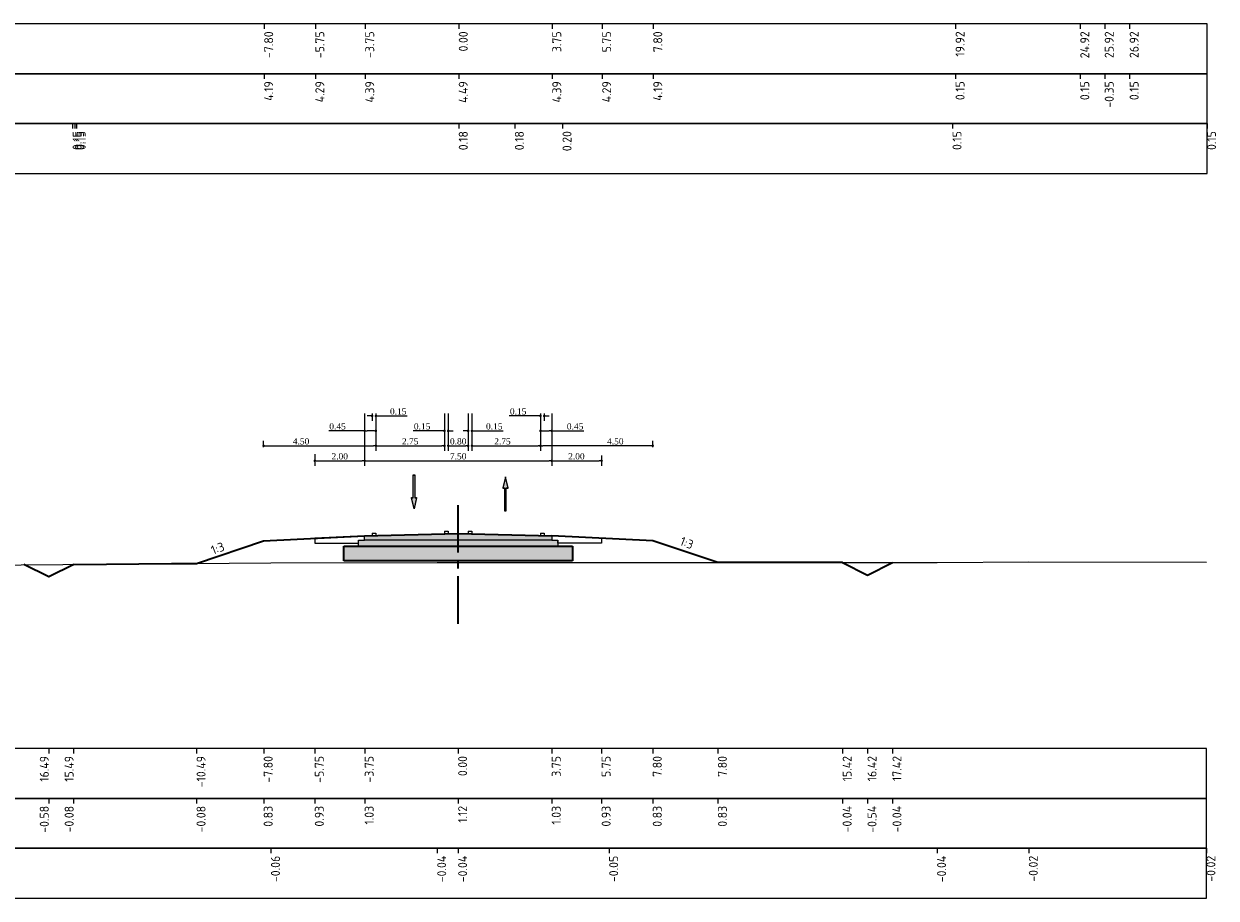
# Model space of a CAD drawing. Extents: x 100296 to 107772, y 404875 to 408930.
# Tile 85 of 97: x 104136 to 104184, y 404875 to 404910. Entities that reach past the tile are written whole.
import ezdxf

# ---------------------------------------------------------------- set-up
doc = ezdxf.new("R2010")
doc.units = 0
doc.linetypes.add('CENTER2', pattern=[28.575, 19.05, -3.175, 3.175, -3.175])
for name, color, linetype, lineweight in [('b-mi-mo-grondlaag_scheiding-gd', 3, 'Continuous', 35), ('b-mi-mo-grondlaag_zand-a', 252, 'Continuous', 18), ('b-we-gw-maaiveld-gd', 93, 'Continuous', 18), ('b-xx-al-dwarsprofiel_matenbalk-g', 1, 'Continuous', 25), ('dp-nw-markering', 7, 'Continuous', 0), ('n-co-fc-fundering-a', 253, 'Continuous', 18), ('n-we-gw-grondwerk_berm-gd', 3, 'Continuous', 35), ('n-we-vh-verharding_asfalt-gd', 1, 'Continuous', 35), ('n-we-vw-markering-gd', 7, 'Continuous', 35), ('n-we-vw-markering-s', 7, 'Continuous', 25), ('n-xx-al-dwarsprofiel_as-gd', 1, 'CENTER2', 35), ('n-xx-al-dwarsprofiel_matenbalk-g', 1, 'Continuous', 25)]:
    doc.layers.add(name, color=color, linetype=linetype, lineweight=lineweight)
doc.layers.add('c3d-assembly_shape', color=251, linetype='Continuous', lineweight=35, plot=False)
for name, color, linetype in [('c3d-section_link', 1, 'Continuous'), ('c3d-section_sectionview_labeling', 7, 'Continuous'), ('l-mt-deta-pr', 7, 'Continuous')]:
    doc.layers.add(name, color=color, linetype=linetype)
doc.styles.add('INFRA_DIM', font='times.ttf')
doc.styles.add('NLCS-ISO', font='NLCS-ISO.ttf')
doc.dimstyles.new('INFRA-100-M', dxfattribs={"dimtxt": 0.25, "dimasz": 0.1, "dimexe": 0.2, "dimexo": 0.1, "dimgap": 0.05, "dimtad": 1, "dimzin": 0, "dimdsep": 46, "dimtxsty": 'INFRA_DIM', "dimblk1": 'DOT', "dimblk2": 'DOT', "dimsah": 1, "dimcen": 0, "dimclrd": 256, "dimclre": 256, "dimclrt": 7, "dimaunit": 2, "dimadec": 0, "dimazin": 0, "dimtfac": 1, "dimtdec": 3, "dimtofl": 0, "dimtmove": 0, "dimatfit": 3, "dimldrblk": 'DOT', "dimfxl": 1, "dimtolj": 1, "dimtzin": 0, "dimarcsym": 0})

# ---------------------------------------------------------------- blocks, each defined once
blk = doc.blocks.new('VW-MARKERING_015')
at = {"layer": 'n-we-vw-markering-s'}
for p, q in [((-0.073, 0.1), (0.077, 0.1)), ((-0.073, 0.1), (-0.073, 0)), ((0.077, 0.1), (0.077, 0)), ((-0.073, 0), (0.077, 0))]:
    blk.add_line(p, q, dxfattribs=at)
blk = doc.blocks.new('*U2899')
blk.add_hatch(color=256).paths.add_polyline_path([(-0.0675, 0.2925), (-0.0225, 0.2925), (-0.0225, 0.9), (0.0225, 0.9), (0.0225, 0.2925), (0.0675, 0.2925), (0, 0)])
blk.add_lwpolyline([(-0.0675, 0.2925), (-0.0225, 0.2925), (-0.0225, 0.9), (0.0225, 0.9), (0.0225, 0.2925), (0.0675, 0.2925), (0, 0)], close=True)
blk = doc.blocks.new('*U2898')
blk.add_hatch(color=256).paths.add_polyline_path([(-0.0675, 0.6075), (-0.0225, 0.6075), (-0.0225, 0), (0.0225, 0), (0.0225, 0.6075), (0.0675, 0.6075), (0, 0.9)])
blk.add_lwpolyline([(-0.0675, 0.6075), (-0.0225, 0.6075), (-0.0225, 0), (0.0225, 0), (0.0225, 0.6075), (0.0675, 0.6075), (0, 0.9)], close=True)
blk = doc.blocks.new('_DOT')
at = {"color": 0, "linetype": 'ByBlock'}
blk.add_line((-0.5, 0), (-1, 0), dxfattribs=at)
at = {"color": 0, "linetype": 'ByBlock', "const_width": 0.5}
blk.add_lwpolyline([(-0.25, 0, 1), (0.25, 0, 1)], format="xyb", close=True, dxfattribs=at)
blk = doc.blocks.new('*D3032')
at = {"layer": 'l-mt-deta-pr', "lineweight": -2, "transparency": 16777216}
for p, q in [((104157.426, 404894.381), (104157.426, 404892.344)), ((104159.426, 404892.761), (104159.426, 404892.344)), ((104157.526, 404892.544), (104159.326, 404892.544))]:
    blk.add_line(p, q, dxfattribs=at)
at = {"layer": 'l-mt-deta-pr', "lineweight": -2, "transparency": 16777216, "xscale": 0.1, "yscale": 0.1, "zscale": 0.1, "rotation": 180}
blk.add_blockref('_DOT', (104157.426, 404892.544), dxfattribs=at)
at = {"layer": 'l-mt-deta-pr', "lineweight": -2, "transparency": 16777216, "xscale": 0.1, "yscale": 0.1, "zscale": 0.1}
blk.add_blockref('_DOT', (104159.426, 404892.544), dxfattribs=at)
at = {"layer": 'l-mt-deta-pr', "color": 7, "transparency": 16777216, "insert": (104158.415, 404892.721), "char_height": 0.25, "attachment_point": 5, "style": 'INFRA_DIM'}
blk.add_mtext('\\A1;2.00', dxfattribs=at)
blk = doc.blocks.new('*D3033')
at = {"layer": 'l-mt-deta-pr', "lineweight": -2, "transparency": 16777216}
for p, q in [((104150.376, 404894.381), (104150.376, 404892.944)), ((104145.876, 404893.089), (104145.876, 404893.344)), ((104145.976, 404893.144), (104150.276, 404893.144))]:
    blk.add_line(p, q, dxfattribs=at)
at = {"layer": 'l-mt-deta-pr', "lineweight": -2, "transparency": 16777216, "xscale": 0.1, "yscale": 0.1, "zscale": 0.1, "rotation": 180}
blk.add_blockref('_DOT', (104145.876, 404893.144), dxfattribs=at)
at = {"layer": 'l-mt-deta-pr', "lineweight": -2, "transparency": 16777216, "xscale": 0.1, "yscale": 0.1, "zscale": 0.1}
blk.add_blockref('_DOT', (104150.376, 404893.144), dxfattribs=at)
at = {"layer": 'l-mt-deta-pr', "color": 7, "transparency": 16777216, "insert": (104147.376, 404893.321), "char_height": 0.25, "attachment_point": 5, "style": 'INFRA_DIM'}
blk.add_mtext('\\A1;4.50', dxfattribs=at)
blk = doc.blocks.new('*D3034')
at = {"layer": 'l-mt-deta-pr', "lineweight": -2, "transparency": 16777216}
for p, q in [((104149.926, 404894.381), (104149.926, 404892.344)), ((104147.926, 404892.804), (104147.926, 404892.344)), ((104148.026, 404892.544), (104149.826, 404892.544))]:
    blk.add_line(p, q, dxfattribs=at)
at = {"layer": 'l-mt-deta-pr', "lineweight": -2, "transparency": 16777216, "xscale": 0.1, "yscale": 0.1, "zscale": 0.1, "rotation": 180}
blk.add_blockref('_DOT', (104147.926, 404892.544), dxfattribs=at)
at = {"layer": 'l-mt-deta-pr', "lineweight": -2, "transparency": 16777216, "xscale": 0.1, "yscale": 0.1, "zscale": 0.1}
blk.add_blockref('_DOT', (104149.926, 404892.544), dxfattribs=at)
at = {"layer": 'l-mt-deta-pr', "color": 7, "transparency": 16777216, "insert": (104148.926, 404892.721), "char_height": 0.25, "attachment_point": 5, "style": 'INFRA_DIM'}
blk.add_mtext('\\A1;2.00', dxfattribs=at)
blk = doc.blocks.new('*D3035')
at = {"layer": 'l-mt-deta-pr', "lineweight": -2, "transparency": 16777216}
for p, q in [((104153.276, 404894.444), (104153.276, 404892.944)), ((104154.076, 404894.444), (104154.076, 404892.944)), ((104153.376, 404893.144), (104153.976, 404893.144))]:
    blk.add_line(p, q, dxfattribs=at)
at = {"layer": 'l-mt-deta-pr', "lineweight": -2, "transparency": 16777216, "xscale": 0.1, "yscale": 0.1, "zscale": 0.1, "rotation": 180}
blk.add_blockref('_DOT', (104153.276, 404893.144), dxfattribs=at)
at = {"layer": 'l-mt-deta-pr', "lineweight": -2, "transparency": 16777216, "xscale": 0.1, "yscale": 0.1, "zscale": 0.1}
blk.add_blockref('_DOT', (104154.076, 404893.144), dxfattribs=at)
at = {"layer": 'l-mt-deta-pr', "color": 7, "transparency": 16777216, "insert": (104153.676, 404893.321), "char_height": 0.25, "attachment_point": 5, "style": 'INFRA_DIM'}
blk.add_mtext('\\A1;0.80', dxfattribs=at)
blk = doc.blocks.new('*D3036')
at = {"layer": 'l-mt-deta-pr', "lineweight": -2, "transparency": 16777216}
for p, q in [((104149.926, 404894.319), (104149.926, 404892.344)), ((104157.426, 404892.889), (104157.426, 404892.344)), ((104150.026, 404892.544), (104157.326, 404892.544))]:
    blk.add_line(p, q, dxfattribs=at)
at = {"layer": 'l-mt-deta-pr', "lineweight": -2, "transparency": 16777216, "xscale": 0.1, "yscale": 0.1, "zscale": 0.1, "rotation": 180}
blk.add_blockref('_DOT', (104149.926, 404892.544), dxfattribs=at)
at = {"layer": 'l-mt-deta-pr', "lineweight": -2, "transparency": 16777216, "xscale": 0.1, "yscale": 0.1, "zscale": 0.1}
blk.add_blockref('_DOT', (104157.426, 404892.544), dxfattribs=at)
at = {"layer": 'l-mt-deta-pr', "color": 7, "transparency": 16777216, "insert": (104153.676, 404892.721), "char_height": 0.25, "attachment_point": 5, "style": 'INFRA_DIM'}
blk.add_mtext('\\A1;7.50', dxfattribs=at)
blk = doc.blocks.new('*D3037')
at = {"layer": 'l-mt-deta-pr', "lineweight": -2, "transparency": 16777216}
for p, q in [((104154.226, 404894.381), (104154.226, 404892.944)), ((104156.976, 404894.444), (104156.976, 404892.944)), ((104154.326, 404893.144), (104156.876, 404893.144))]:
    blk.add_line(p, q, dxfattribs=at)
at = {"layer": 'l-mt-deta-pr', "lineweight": -2, "transparency": 16777216, "xscale": 0.1, "yscale": 0.1, "zscale": 0.1, "rotation": 180}
blk.add_blockref('_DOT', (104154.226, 404893.144), dxfattribs=at)
at = {"layer": 'l-mt-deta-pr', "lineweight": -2, "transparency": 16777216, "xscale": 0.1, "yscale": 0.1, "zscale": 0.1}
blk.add_blockref('_DOT', (104156.976, 404893.144), dxfattribs=at)
at = {"layer": 'l-mt-deta-pr', "color": 7, "transparency": 16777216, "insert": (104155.451, 404893.321), "char_height": 0.25, "attachment_point": 5, "style": 'INFRA_DIM'}
blk.add_mtext('\\A1;2.75', dxfattribs=at)
blk = doc.blocks.new('*D3038')
at = {"layer": 'l-mt-deta-pr', "lineweight": -2, "transparency": 16777216}
for p, q in [((104150.376, 404894.381), (104150.376, 404892.944)), ((104153.126, 404894.444), (104153.126, 404892.944)), ((104150.476, 404893.144), (104153.026, 404893.144))]:
    blk.add_line(p, q, dxfattribs=at)
at = {"layer": 'l-mt-deta-pr', "lineweight": -2, "transparency": 16777216, "xscale": 0.1, "yscale": 0.1, "zscale": 0.1, "rotation": 180}
blk.add_blockref('_DOT', (104150.376, 404893.144), dxfattribs=at)
at = {"layer": 'l-mt-deta-pr', "lineweight": -2, "transparency": 16777216, "xscale": 0.1, "yscale": 0.1, "zscale": 0.1}
blk.add_blockref('_DOT', (104153.126, 404893.144), dxfattribs=at)
at = {"layer": 'l-mt-deta-pr', "color": 7, "transparency": 16777216, "insert": (104151.751, 404893.321), "char_height": 0.25, "attachment_point": 5, "style": 'INFRA_DIM'}
blk.add_mtext('\\A1;2.75', dxfattribs=at)
blk = doc.blocks.new('*D3039')
at = {"layer": 'l-mt-deta-pr', "lineweight": -2, "transparency": 16777216}
for p, q in [((104150.126, 404894.344), (104150.026, 404894.344)), ((104150.226, 404894.444), (104150.226, 404894.144)), ((104150.376, 404894.381), (104150.376, 404894.144)), ((104150.476, 404894.344), (104151.626, 404894.344))]:
    blk.add_line(p, q, dxfattribs=at)
at = {"layer": 'l-mt-deta-pr', "lineweight": -2, "transparency": 16777216, "xscale": 0.1, "yscale": 0.1, "zscale": 0.1}
blk.add_blockref('_DOT', (104150.226, 404894.344), dxfattribs=at)
at = {"layer": 'l-mt-deta-pr', "lineweight": -2, "transparency": 16777216, "xscale": 0.1, "yscale": 0.1, "zscale": 0.1, "rotation": 180}
blk.add_blockref('_DOT', (104150.376, 404894.344), dxfattribs=at)
at = {"layer": 'l-mt-deta-pr', "color": 7, "transparency": 16777216, "insert": (104151.271, 404894.521), "char_height": 0.25, "attachment_point": 5, "style": 'INFRA_DIM'}
blk.add_mtext('\\A1;0.15', dxfattribs=at)
blk = doc.blocks.new('*D3040')
at = {"layer": 'l-mt-deta-pr', "lineweight": -2, "transparency": 16777216}
for p, q in [((104149.926, 404894.444), (104149.926, 404893.544)), ((104150.376, 404894.444), (104150.376, 404893.544)), ((104149.926, 404893.744), (104148.484, 404893.744)), ((104150.276, 404893.744), (104150.026, 404893.744))]:
    blk.add_line(p, q, dxfattribs=at)
at = {"layer": 'l-mt-deta-pr', "lineweight": -2, "transparency": 16777216, "xscale": 0.1, "yscale": 0.1, "zscale": 0.1, "rotation": 180}
blk.add_blockref('_DOT', (104149.926, 404893.744), dxfattribs=at)
at = {"layer": 'l-mt-deta-pr', "lineweight": -2, "transparency": 16777216, "xscale": 0.1, "yscale": 0.1, "zscale": 0.1}
blk.add_blockref('_DOT', (104150.376, 404893.744), dxfattribs=at)
at = {"layer": 'l-mt-deta-pr', "color": 7, "transparency": 16777216, "insert": (104148.838, 404893.921), "char_height": 0.25, "attachment_point": 5, "style": 'INFRA_DIM'}
blk.add_mtext('\\A1;0.45', dxfattribs=at)
blk = doc.blocks.new('*D3041')
at = {"layer": 'l-mt-deta-pr', "lineweight": -2, "transparency": 16777216}
for p, q in [((104154.076, 404894.381), (104154.076, 404893.544)), ((104154.226, 404894.444), (104154.226, 404893.544)), ((104153.976, 404893.744), (104153.876, 404893.744)), ((104154.326, 404893.744), (104155.476, 404893.744))]:
    blk.add_line(p, q, dxfattribs=at)
at = {"layer": 'l-mt-deta-pr', "lineweight": -2, "transparency": 16777216, "xscale": 0.1, "yscale": 0.1, "zscale": 0.1}
blk.add_blockref('_DOT', (104154.076, 404893.744), dxfattribs=at)
at = {"layer": 'l-mt-deta-pr', "lineweight": -2, "transparency": 16777216, "xscale": 0.1, "yscale": 0.1, "zscale": 0.1, "rotation": 180}
blk.add_blockref('_DOT', (104154.226, 404893.744), dxfattribs=at)
at = {"layer": 'l-mt-deta-pr', "color": 7, "transparency": 16777216, "insert": (104155.121, 404893.921), "char_height": 0.25, "attachment_point": 5, "style": 'INFRA_DIM'}
blk.add_mtext('\\A1;0.15', dxfattribs=at)
blk = doc.blocks.new('*D3042')
at = {"layer": 'l-mt-deta-pr', "lineweight": -2, "transparency": 16777216}
for p, q in [((104153.126, 404894.381), (104153.126, 404893.544)), ((104153.276, 404894.444), (104153.276, 404893.544)), ((104153.026, 404893.744), (104151.876, 404893.744)), ((104153.376, 404893.744), (104153.476, 404893.744))]:
    blk.add_line(p, q, dxfattribs=at)
at = {"layer": 'l-mt-deta-pr', "lineweight": -2, "transparency": 16777216, "xscale": 0.1, "yscale": 0.1, "zscale": 0.1}
blk.add_blockref('_DOT', (104153.126, 404893.744), dxfattribs=at)
at = {"layer": 'l-mt-deta-pr', "lineweight": -2, "transparency": 16777216, "xscale": 0.1, "yscale": 0.1, "zscale": 0.1, "rotation": 180}
blk.add_blockref('_DOT', (104153.276, 404893.744), dxfattribs=at)
at = {"layer": 'l-mt-deta-pr', "color": 7, "transparency": 16777216, "insert": (104152.23, 404893.921), "char_height": 0.25, "attachment_point": 5, "style": 'INFRA_DIM'}
blk.add_mtext('\\A1;0.15', dxfattribs=at)
blk = doc.blocks.new('*D3043')
at = {"layer": 'l-mt-deta-pr', "lineweight": -2, "transparency": 16777216}
for p, q in [((104156.876, 404894.344), (104155.726, 404894.344)), ((104156.976, 404894.381), (104156.976, 404894.144)), ((104157.126, 404894.444), (104157.126, 404894.144)), ((104157.226, 404894.344), (104157.326, 404894.344))]:
    blk.add_line(p, q, dxfattribs=at)
at = {"layer": 'l-mt-deta-pr', "lineweight": -2, "transparency": 16777216, "xscale": 0.1, "yscale": 0.1, "zscale": 0.1}
blk.add_blockref('_DOT', (104156.976, 404894.344), dxfattribs=at)
at = {"layer": 'l-mt-deta-pr', "lineweight": -2, "transparency": 16777216, "xscale": 0.1, "yscale": 0.1, "zscale": 0.1, "rotation": 180}
blk.add_blockref('_DOT', (104157.126, 404894.344), dxfattribs=at)
at = {"layer": 'l-mt-deta-pr', "color": 7, "transparency": 16777216, "insert": (104156.08, 404894.521), "char_height": 0.25, "attachment_point": 5, "style": 'INFRA_DIM'}
blk.add_mtext('\\A1;0.15', dxfattribs=at)
blk = doc.blocks.new('*D3044')
at = {"layer": 'l-mt-deta-pr', "lineweight": -2, "transparency": 16777216}
for p, q in [((104156.976, 404894.381), (104156.976, 404893.544)), ((104157.426, 404894.444), (104157.426, 404893.544)), ((104157.076, 404893.744), (104157.326, 404893.744)), ((104157.426, 404893.744), (104158.717, 404893.744))]:
    blk.add_line(p, q, dxfattribs=at)
at = {"layer": 'l-mt-deta-pr', "lineweight": -2, "transparency": 16777216, "xscale": 0.1, "yscale": 0.1, "zscale": 0.1, "rotation": 180}
blk.add_blockref('_DOT', (104156.976, 404893.744), dxfattribs=at)
at = {"layer": 'l-mt-deta-pr', "lineweight": -2, "transparency": 16777216, "xscale": 0.1, "yscale": 0.1, "zscale": 0.1}
blk.add_blockref('_DOT', (104157.426, 404893.744), dxfattribs=at)
at = {"layer": 'l-mt-deta-pr', "color": 7, "transparency": 16777216, "insert": (104158.363, 404893.921), "char_height": 0.25, "attachment_point": 5, "style": 'INFRA_DIM'}
blk.add_mtext('\\A1;0.45', dxfattribs=at)
blk = doc.blocks.new('*D3045')
at = {"layer": 'l-mt-deta-pr', "lineweight": -2, "transparency": 16777216}
for p, q in [((104156.976, 404894.381), (104156.976, 404892.944)), ((104161.376, 404893.144), (104157.076, 404893.144)), ((104161.476, 404893.089), (104161.476, 404893.344))]:
    blk.add_line(p, q, dxfattribs=at)
at = {"layer": 'l-mt-deta-pr', "lineweight": -2, "transparency": 16777216, "xscale": 0.1, "yscale": 0.1, "zscale": 0.1, "rotation": 180}
blk.add_blockref('_DOT', (104156.976, 404893.144), dxfattribs=at)
at = {"layer": 'l-mt-deta-pr', "lineweight": -2, "transparency": 16777216, "xscale": 0.1, "yscale": 0.1, "zscale": 0.1}
blk.add_blockref('_DOT', (104161.476, 404893.144), dxfattribs=at)
at = {"layer": 'l-mt-deta-pr', "color": 7, "transparency": 16777216, "insert": (104159.976, 404893.321), "char_height": 0.25, "attachment_point": 5, "style": 'INFRA_DIM'}
blk.add_mtext('\\A1;4.50', dxfattribs=at)

msp = doc.modelspace()

# ---------------------------------------------------------------- hatches: boundary and pattern name
at = {"layer": 'b-mi-mo-grondlaag_zand-a', "linetype": 'Continuous', "lineweight": 18}
msp.add_hatch(color=256, dxfattribs=at).paths.add_polyline_path([(104149.094, 404889.117), (104149.674, 404889.117), (104157.674, 404889.117), (104158.254, 404889.117), (104158.254, 404888.537), (104149.094, 404888.537)])
at = {"layer": 'c3d-assembly_shape', "linetype": 'Continuous', "lineweight": 35}
msp.add_hatch(color=256, dxfattribs=at).paths.add_polyline_path([(104149.924, 404889.367), (104149.924, 404889.537), (104150.299, 404889.546), (104153.199, 404889.619), (104153.674, 404889.631), (104154.149, 404889.619), (104157.049, 404889.546), (104157.424, 404889.537), (104157.424, 404889.367)])
at = {"layer": 'n-co-fc-fundering-a', "linetype": 'Continuous', "lineweight": 18}
msp.add_hatch(color=256, dxfattribs=at).paths.add_polyline_path([(104149.674, 404889.367), (104149.924, 404889.367), (104157.424, 404889.367), (104157.674, 404889.367), (104157.674, 404889.117), (104149.674, 404889.117)])

# ---------------------------------------------------------------- linework, layer by layer
at = {"layer": 'b-mi-mo-grondlaag_scheiding-gd', "color": 3, "linetype": 'Continuous', "lineweight": 35}
for p, q in [((104149.094, 404889.117), (104158.254, 404889.117)), ((104149.094, 404888.537), (104149.094, 404889.117)), ((104158.254, 404889.117), (104158.254, 404888.537)), ((104158.254, 404888.537), (104149.094, 404888.537))]:
    msp.add_line(p, q, dxfattribs=at)
at = {"layer": 'b-we-gw-maaiveld-gd', "color": 93, "linetype": 'Continuous', "lineweight": 18}
msp.add_lwpolyline([(104123.674, 404888.245), (104124.502, 404887.749), (104126.032, 404886.831), (104126.21, 404886.822), (104126.426, 404886.866), (104127.448, 404888.221), (104127.505, 404888.299), (104129.065, 404888.312), (104134.467, 404888.362), (104146.17, 404888.452), (104152.834, 404888.465), (104153.674, 404888.465), (104159.729, 404888.459), (104172.877, 404888.472), (104176.554, 404888.486), (104183.674, 404888.484)], dxfattribs=at)
at = {"layer": 'b-xx-al-dwarsprofiel_matenbalk-g', "color": 1, "linetype": 'Continuous', "lineweight": -3}
for points in [[(104123.699, 404908.062), (104183.699, 404908.062), (104183.699, 404910.062), (104123.699, 404910.062)], [(104123.699, 404906.062), (104183.699, 404906.062), (104183.699, 404908.062), (104123.699, 404908.062)], [(104123.699, 404904.062), (104183.699, 404904.062), (104183.699, 404906.062), (104123.699, 404906.062)], [(104123.674, 404879.008), (104183.674, 404879.008), (104183.674, 404881.008), (104123.674, 404881.008)], [(104123.674, 404877.008), (104183.674, 404877.008), (104183.674, 404879.008), (104123.674, 404879.008)], [(104123.674, 404875.008), (104183.674, 404875.008), (104183.674, 404877.008), (104123.674, 404877.008)]]:
    msp.add_3dface(points, dxfattribs=at)
at = {"layer": 'c3d-section_link', "linetype": 'Continuous', "lineweight": -3}
for p, q in [((104149.924, 404889.537), (104147.924, 404889.437)), ((104147.924, 404889.437), (104147.924, 404889.237)), ((104147.924, 404889.237), (104149.674, 404889.237)), ((104149.674, 404889.117), (104149.674, 404889.367)), ((104149.674, 404889.367), (104149.924, 404889.367)), ((104149.924, 404889.367), (104149.924, 404889.537)), ((104157.424, 404889.367), (104149.924, 404889.367)), ((104157.424, 404889.537), (104157.424, 404889.367)), ((104157.424, 404889.537), (104159.424, 404889.437)), ((104157.424, 404889.367), (104157.674, 404889.367)), ((104157.674, 404889.367), (104157.674, 404889.117)), ((104157.674, 404889.237), (104157.674, 404889.367)), ((104159.424, 404889.237), (104157.674, 404889.237)), ((104159.424, 404889.437), (104159.424, 404889.237)), ((104149.094, 404888.537), (104149.094, 404889.117)), ((104149.094, 404889.117), (104149.674, 404889.117)), ((104157.674, 404889.117), (104149.674, 404889.117)), ((104157.674, 404889.117), (104158.254, 404889.117)), ((104158.254, 404889.117), (104158.254, 404888.537)), ((104158.254, 404888.537), (104149.094, 404888.537))]:
    msp.add_line(p, q, dxfattribs=at)
at = {"layer": 'n-we-gw-grondwerk_berm-gd', "color": 3, "linetype": 'Continuous', "lineweight": 35}
for points in [[(104138.262, 404888.391), (104142.177, 404888.421), (104143.185, 404888.429), (104145.874, 404889.335), (104149.924, 404889.537)], [(104169.088, 404888.472), (104165.087, 404888.464), (104164.088, 404888.463), (104161.474, 404889.335), (104157.424, 404889.537)], [(104138.262, 404888.391), (104137.262, 404887.891), (104136.262, 404888.391)], [(104169.088, 404888.463), (104170.088, 404887.963), (104171.088, 404888.463)]]:
    msp.add_lwpolyline(points, dxfattribs=at)
at = {"layer": 'n-we-vh-verharding_asfalt-gd', "linetype": 'Continuous', "lineweight": 35}
for p, q in [((104149.924, 404889.537), (104153.674, 404889.631)), ((104153.674, 404889.631), (104157.424, 404889.537))]:
    msp.add_line(p, q, dxfattribs=at)
at = {"layer": 'n-xx-al-dwarsprofiel_as-gd', "linetype": 'CENTER2', "lineweight": 35, "ltscale": 0.1}
msp.add_line((104153.674, 404886.008), (104153.674, 404891.008), dxfattribs=at)
at = {"layer": 'n-xx-al-dwarsprofiel_matenbalk-g', "color": 1, "linetype": 'Continuous', "lineweight": -3}
for p, q in [((104145.899, 404910.062), (104145.899, 404909.862)), ((104147.949, 404910.062), (104147.949, 404909.862)), ((104149.949, 404910.062), (104149.949, 404909.862)), ((104153.699, 404910.062), (104153.699, 404909.862)), ((104157.449, 404910.062), (104157.449, 404909.862)), ((104159.449, 404910.062), (104159.449, 404909.862)), ((104161.499, 404910.062), (104161.499, 404909.862)), ((104173.618, 404910.062), (104173.618, 404909.862)), ((104178.618, 404910.062), (104178.618, 404909.862)), ((104179.597, 404910.062), (104179.597, 404909.862)), ((104180.597, 404910.062), (104180.597, 404909.862)), ((104145.899, 404908.062), (104145.899, 404907.862)), ((104147.949, 404908.062), (104147.949, 404907.862)), ((104149.949, 404908.062), (104149.949, 404907.862)), ((104153.699, 404908.062), (104153.699, 404907.862)), ((104157.449, 404908.062), (104157.449, 404907.862)), ((104159.449, 404908.062), (104159.449, 404907.862)), ((104161.499, 404908.062), (104161.499, 404907.862)), ((104173.618, 404908.062), (104173.618, 404907.862)), ((104178.618, 404908.062), (104178.618, 404907.862)), ((104179.597, 404908.062), (104179.597, 404907.862)), ((104180.597, 404908.062), (104180.597, 404907.862)), ((104138.218, 404906.062), (104138.218, 404905.862)), ((104138.309, 404906.062), (104138.309, 404905.862)), ((104138.379, 404906.062), (104138.379, 404905.862)), ((104153.699, 404906.062), (104153.699, 404905.862)), ((104155.948, 404906.062), (104155.948, 404905.862)), ((104157.86, 404906.062), (104157.86, 404905.862)), ((104173.495, 404906.062), (104173.495, 404905.862)), ((104183.699, 404906.062), (104183.699, 404905.862)), ((104137.261, 404881.008), (104137.261, 404880.808)), ((104138.258, 404881.008), (104138.258, 404880.808)), ((104143.187, 404881.008), (104143.187, 404880.808)), ((104145.877, 404881.008), (104145.877, 404880.808)), ((104147.927, 404881.008), (104147.927, 404880.808)), ((104149.927, 404881.008), (104149.927, 404880.808)), ((104153.674, 404881.008), (104153.674, 404880.808)), ((104157.427, 404881.008), (104157.427, 404880.808)), ((104159.427, 404881.008), (104159.427, 404880.808)), ((104161.477, 404881.008), (104161.477, 404880.808)), ((104164.088, 404881.008), (104164.088, 404880.808)), ((104169.09, 404881.008), (104169.09, 404880.808)), ((104170.088, 404881.008), (104170.088, 404880.808)), ((104171.088, 404881.008), (104171.088, 404880.808)), ((104137.261, 404879.008), (104137.261, 404878.808)), ((104138.258, 404879.008), (104138.258, 404878.808)), ((104143.187, 404879.008), (104143.187, 404878.808)), ((104145.877, 404879.008), (104145.877, 404878.808)), ((104147.927, 404879.008), (104147.927, 404878.808)), ((104149.927, 404879.008), (104149.927, 404878.808)), ((104153.674, 404879.008), (104153.674, 404878.808)), ((104153.677, 404879.008), (104153.677, 404878.808)), ((104157.427, 404879.008), (104157.427, 404878.808)), ((104159.427, 404879.008), (104159.427, 404878.808)), ((104161.477, 404879.008), (104161.477, 404878.808)), ((104164.088, 404879.008), (104164.088, 404878.808)), ((104169.09, 404879.008), (104169.09, 404878.808)), ((104170.088, 404879.008), (104170.088, 404878.808)), ((104171.088, 404879.008), (104171.088, 404878.808)), ((104146.17, 404877.008), (104146.17, 404876.808)), ((104152.834, 404877.008), (104152.834, 404876.808)), ((104153.674, 404877.008), (104153.674, 404876.808)), ((104159.729, 404877.008), (104159.729, 404876.808)), ((104172.877, 404877.008), (104172.877, 404876.808)), ((104176.554, 404877.008), (104176.554, 404876.808)), ((104183.674, 404877.008), (104183.674, 404876.808))]:
    msp.add_line(p, q, dxfattribs=at)

# ---------------------------------------------------------------- block references
at = {"layer": 'dp-nw-markering', "xscale": 1.5, "yscale": 1.5, "zscale": 1.5}
for name, p in [('*U2899', (104151.909, 404890.631)), ('*U2899', (104151.909, 404890.631)), ('*U2899', (104151.909, 404890.62)), ('*U2899', (104151.909, 404890.62)), ('*U2898', (104155.572, 404890.552)), ('*U2898', (104155.572, 404890.541))]:
    msp.add_blockref(name, p, dxfattribs=at)
at = {"layer": 'n-we-vw-markering-gd', "color": 7, "linetype": 'Continuous', "lineweight": 35}
for p in [(104153.199, 404889.619), (104154.149, 404889.619), (104150.299, 404889.546), (104157.049, 404889.546)]:
    msp.add_blockref('VW-MARKERING_015', p, dxfattribs=at)

# ---------------------------------------------------------------- texts
at = {"layer": 'c3d-section_sectionview_labeling', "color": 7, "linetype": 'Continuous', "lineweight": -3, "char_height": 0.36, "style": 'NLCS-ISO'}
for s, insert, attachment_point, rotation in [('-7.80', (104145.899, 404909.762), 3, 90), ('-5.75', (104147.949, 404909.762), 3, 90), ('-3.75', (104149.949, 404909.762), 3, 90), ('0.00', (104153.699, 404909.762), 3, 90), ('3.75', (104157.449, 404909.762), 3, 90), ('5.75', (104159.449, 404909.762), 3, 90), ('7.80', (104161.499, 404909.762), 3, 90), ('19.92', (104173.618, 404909.762), 3, 90), ('24.92', (104178.618, 404909.762), 3, 90), ('25.92', (104179.597, 404909.762), 3, 90), ('26.92', (104180.597, 404909.762), 3, 90), ('4.19', (104145.899, 404907.762), 3, 90), ('4.29', (104147.949, 404907.762), 3, 90), ('4.39', (104149.949, 404907.762), 3, 90), ('4.49', (104153.699, 404907.762), 3, 90), ('4.39', (104157.449, 404907.762), 3, 90), ('4.29', (104159.449, 404907.762), 3, 90), ('4.19', (104161.499, 404907.762), 3, 90), ('0.15', (104173.618, 404907.762), 3, 90), ('0.15', (104178.618, 404907.762), 3, 90), ('-0.35', (104179.597, 404907.762), 3, 90), ('0.15', (104180.597, 404907.762), 3, 90), ('0.15', (104138.218, 404905.762), 3, 90), ('0.15', (104138.309, 404905.762), 3, 90), ('0.15', (104138.379, 404905.762), 3, 90), ('0.18', (104153.699, 404905.762), 3, 90), ('0.18', (104155.948, 404905.762), 3, 90), ('0.20', (104157.86, 404905.762), 3, 90), ('0.15', (104173.495, 404905.762), 3, 90), ('0.15', (104183.699, 404905.762), 3, 90), ('1:3', (104144.214, 404889.296), 3, 20.9924), ('1:3', (104163.153, 404889.322), 3, 338.6638), ('16.49', (104137.261, 404880.708), 9, 90), ('15.49', (104138.258, 404880.708), 9, 90), ('-10.49', (104143.187, 404880.708), 3, 90), ('-7.80', (104145.877, 404880.708), 3, 90), ('-5.75', (104147.927, 404880.708), 3, 90), ('-3.75', (104149.927, 404880.708), 3, 90), ('0.00', (104153.674, 404880.708), 3, 90), ('3.75', (104157.427, 404880.708), 3, 90), ('5.75', (104159.427, 404880.708), 3, 90), ('7.80', (104161.477, 404880.708), 3, 90), ('7.80', (104164.088, 404880.708), 3, 90), ('15.42', (104169.09, 404880.708), 3, 90), ('16.42', (104170.088, 404880.708), 3, 90), ('17.42', (104171.088, 404880.708), 3, 90), ('-0.58', (104137.261, 404878.708), 9, 90), ('-0.08', (104138.258, 404878.708), 9, 90), ('-0.08', (104143.187, 404878.708), 3, 90), ('0.83', (104145.877, 404878.708), 3, 90), ('0.93', (104147.927, 404878.708), 3, 90), ('1.03', (104149.927, 404878.708), 3, 90), ('1.12', (104153.674, 404878.708), 3, 90), ('1.03', (104157.427, 404878.708), 3, 90), ('0.93', (104159.427, 404878.708), 3, 90), ('0.83', (104161.477, 404878.708), 3, 90), ('0.83', (104164.088, 404878.708), 3, 90), ('-0.04', (104169.09, 404878.708), 3, 90), ('-0.54', (104170.088, 404878.708), 3, 90), ('-0.04', (104171.088, 404878.708), 3, 90), ('-0.06', (104146.17, 404876.708), 3, 90), ('-0.04', (104152.834, 404876.708), 3, 90), ('-0.04', (104153.674, 404876.708), 3, 90), ('-0.05', (104159.729, 404876.708), 3, 90), ('-0.04', (104172.877, 404876.708), 3, 90), ('-0.02', (104176.554, 404876.708), 3, 90), ('-0.02', (104183.674, 404876.708), 3, 90)]:
    msp.add_mtext(s, dxfattribs=dict(at, insert=insert, attachment_point=attachment_point, rotation=rotation))

# ---------------------------------------------------------------- dimensions: what is measured, and where the dimension line sits
at = {"layer": 'l-mt-deta-pr'}
for base, p1, p2, picture, middle in [((104150.376, 404893.144), (104145.876, 404892.989), (104150.376, 404894.481), '*D3033', (104147.376, 404893.144)), ((104149.926, 404892.544), (104147.926, 404892.904), (104149.926, 404894.481), '*D3034', (104148.926, 404892.544)), ((104150.376, 404893.744), (104149.926, 404894.544), (104150.376, 404894.544), '*D3040', (104148.838, 404893.744)), ((104150.376, 404894.344), (104150.226, 404894.544), (104150.376, 404894.481), '*D3039', (104151.271, 404894.344)), ((104153.126, 404893.144), (104150.376, 404894.481), (104153.126, 404894.544), '*D3038', (104151.751, 404893.144)), ((104153.276, 404893.744), (104153.126, 404894.481), (104153.276, 404894.544), '*D3042', (104152.23, 404893.744)), ((104154.076, 404893.144), (104153.276, 404894.544), (104154.076, 404894.544), '*D3035', (104153.676, 404893.144)), ((104154.226, 404893.744), (104154.076, 404894.481), (104154.226, 404894.544), '*D3041', (104155.121, 404893.744)), ((104156.976, 404893.144), (104154.226, 404894.481), (104156.976, 404894.544), '*D3037', (104155.451, 404893.144)), ((104157.126, 404894.344), (104156.976, 404894.481), (104157.126, 404894.544), '*D3043', (104156.08, 404894.344)), ((104156.976, 404893.744), (104157.426, 404894.544), (104156.976, 404894.481), '*D3044', (104158.363, 404893.744)), ((104159.426, 404892.544), (104157.426, 404894.481), (104159.426, 404892.861), '*D3032', (104158.415, 404892.544)), ((104157.426, 404892.544), (104149.926, 404894.419), (104157.426, 404892.989), '*D3036', (104153.676, 404892.544))]:
    dim = msp.add_linear_dim(base=base, p1=p1, p2=p2, dimstyle='INFRA-100-M', dxfattribs=at)
    dim.commit()
    dim.dimension.update_dxf_attribs({"geometry": picture, "text_midpoint": middle, "dimtype": 160})
dim = msp.add_linear_dim(base=(104156.976, 404893.144), p1=(104161.476, 404892.989), p2=(104156.976, 404894.481), angle=180, dimstyle='INFRA-100-M', dxfattribs=at)
dim.commit()
dim.dimension.update_dxf_attribs({"geometry": '*D3045', "text_midpoint": (104159.976, 404893.144), "dimtype": 160})

doc.saveas('drawing.dxf')
